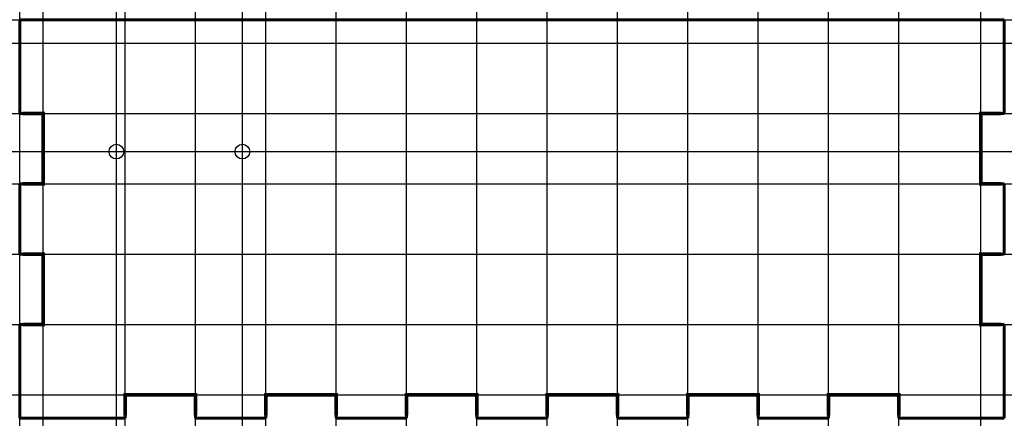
# Model space of a CAD drawing. Header units: millimetres. Extents: x -84 to 84, y -34 to 34.
import ezdxf

# ---------------------------------------------------------------- set-up
doc = ezdxf.new("R2010")
doc.units = ezdxf.units.MM
doc.linetypes.add('K5LT_BASIC', pattern=[0])

msp = doc.modelspace()

# ---------------------------------------------------------------- linework, layer by layer
at = {"color": 5, "linetype": 'K5LT_BASIC', "lineweight": 60}
for p, q in [((-84, 18), (-84, 34)), ((-84, 34), (84, 34)), ((84, 34), (84, 18)), ((-83.5, 18), (-84, 18)), ((84, 18), (83.5, 18)), ((-84, -6), (-84, 6)), ((-84, 6), (-83.5, 6)), ((83.5, 6), (84, 6)), ((84, 6), (84, -6)), ((-83.5, -6), (-84, -6)), ((84, -6), (83.5, -6)), ((-84, -34), (-84, -18)), ((-84, -18), (-83.5, -18)), ((83.5, -18), (84, -18)), ((84, -18), (84, -34)), ((-66, -33.5), (-66, -34)), ((-54, -33.5), (-54, -34)), ((-42, -34), (-42, -33.5)), ((-30, -33.5), (-30, -34)), ((-18, -34), (-18, -33.5)), ((-6, -33.5), (-6, -34)), ((6, -34), (6, -33.5)), ((18, -33.5), (18, -34)), ((30, -34), (30, -33.5)), ((42, -33.5), (42, -34)), ((54, -34), (54, -33.5)), ((66, -34), (66, -33.5)), ((-66, -34), (-84, -34)), ((-54, -34), (-42, -34)), ((-30, -34), (-18, -34)), ((-6, -34), (6, -34)), ((18, -34), (30, -34)), ((42, -34), (54, -34)), ((84, -34), (66, -34))]:
    msp.add_line(p, q, dxfattribs=at)
at = {"color": 9}
for p, direction in [((-84, 20.43), (0, 1)), ((-94.57, 34), (1, 0)), ((-80, 18.26), (0, 1)), ((-67.5, 18.26), (0, 1)), ((-66, -25.84), (0, 1)), ((-54, -25.17), (0, 1)), ((-46, 18.26), (0, 1)), ((-42, -24.73), (0, 1)), ((-30, -24.73), (0, 1)), ((-18, -26.06), (0, 1)), ((-6, -24.51), (0, 1)), ((6, -24.95), (0, 1)), ((18, -25.84), (0, 1)), ((30, -24.29), (0, 1)), ((42, -22.75), (0, 1)), ((54, -23.41), (0, 1)), ((66, -22.75), (0, 1)), ((80, 13.63), (0, 1)), ((-51.5, 30), (1, 0)), ((-89.92, 18), (1, 0)), ((-94.57, 11.5), (1, 0)), ((-93, 6), (1, 0)), ((-37.66, -6), (1, 0)), ((-43.61, -18), (1, 0)), ((-44.94, -30), (1, 0))]:
    msp.add_xline(p, direction, dxfattribs=at)
at = {"color": 5, "linetype": 'K5LT_BASIC', "const_width": 0.6}
for points in [[(-83.5, 6), (-80, 6), (-80, 18), (-83.5, 18)], [(83.5, 18), (80, 18), (80, 6), (83.5, 6)], [(-83.5, -18), (-80, -18), (-80, -6), (-83.5, -6)], [(83.5, -6), (80, -6), (80, -18), (83.5, -18)], [(-54, -33.5), (-54, -30), (-66, -30), (-66, -33.5)], [(-30, -33.5), (-30, -30), (-42, -30), (-42, -33.5)], [(-6, -33.5), (-6, -30), (-18, -30), (-18, -33.5)], [(18, -33.5), (18, -30), (6, -30), (6, -33.5)], [(42, -33.5), (42, -30), (30, -30), (30, -33.5)], [(66, -33.5), (66, -30), (54, -30), (54, -33.5)]]:
    msp.add_lwpolyline(points, dxfattribs=at)
for centre in [(-67.5, 11.5), (-46, 11.5)]:
    msp.add_circle(centre, 1.25)

doc.saveas('drawing.dxf')
